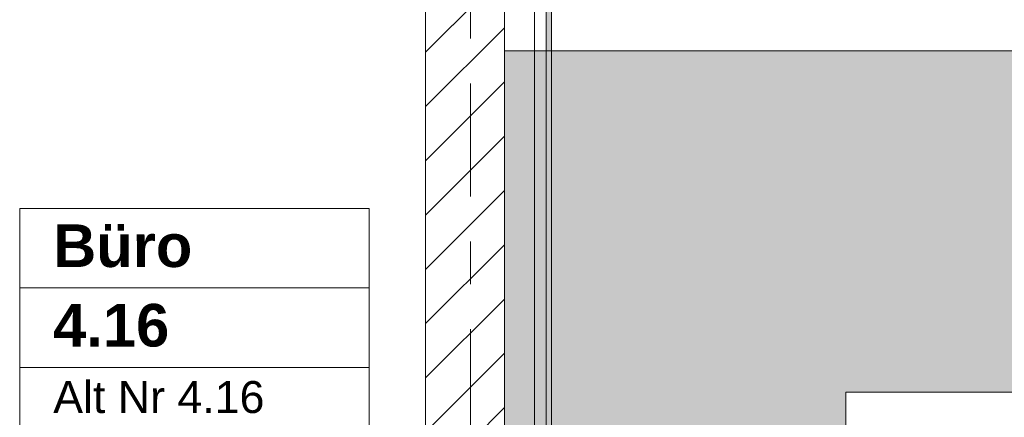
# Model space of a CAD drawing. Header units: metres. Extents: x -3.6 to 84.5, y -11 to 16.8.
# Tile 18 of 256: x 3.074 to 5.381, y 2.151 to 3.083. Entities that reach past the tile are written whole.
import ezdxf

# ---------------------------------------------------------------- set-up
doc = ezdxf.new("R2010")
doc.units = ezdxf.units.M
doc.header["$MEASUREMENT"] = 0
doc.linetypes.add('Strichlinie doppelt', pattern=[0.546806, 0.264583, -0.105833, 0.070556, -0.105833])
doc.linetypes.add('Wipeout_Contour', pattern=[1, 0, -1])
for name, color, linetype in [('401 - Zone.Raum_ Raumbegrenzung_ Whg.', 7, 'Continuous'), ('451 - Universal.Achsen Raster', 7, 'Continuous'), ('605 - Struktur.Wand Innen', 7, 'Continuous'), ('701 - Einrichtung.Möbel', 7, 'Continuous'), ('Neubau_653 - Abdeckung.TB Verkofferung', 7, 'Continuous')]:
    doc.layers.add(name, color=color, linetype=linetype)
doc.styles.add('ERSTELLTER_STIL_1', font='txt')
doc.styles.add('ERSTELLTER_STIL_2', font='txt')

msp = doc.modelspace()

# ---------------------------------------------------------------- hatches: boundary and pattern name
at = {"layer": '701 - Einrichtung.Möbel', "linetype": 'Continuous', "lineweight": 0, "true_color": 0x3a3a3a}
msp.add_hatch(color=250, dxfattribs=at).paths.add_polyline_path([(4.21, 3.01), (4.21, 1.01), (5.01, 1.01), (5.01, 2.21), (6.41, 2.21), (6.41, 3.01)])
at = {"layer": 'Neubau_653 - Abdeckung.TB Verkofferung', "linetype": 'Continuous', "lineweight": 0, "true_color": 0x000000}
h = msp.add_hatch(dxfattribs=at)
h.set_pattern_fill('Gips_0001', color=18, style=0, pattern_type=2)
h.set_pattern_definition([(45, (0, 0), (-0.01767767, 0.01767767), [0, -0.025])])
h.paths.add_polyline_path([(4.32, 1.01), (4.32, 5.0505), (4.3075, 5.0505), (4.3075, 1.01)])

# ---------------------------------------------------------------- linework, layer by layer
at = {"layer": '401 - Zone.Raum_ Raumbegrenzung_ Whg.', "color": 7, "linetype": 'Continuous', "lineweight": 9}
for p, q in [((3.8929, 2.6408), (3.0741, 2.6408)), ((3.0741, 2.6408), (3.0741, 0.9417)), ((3.0741, 2.6408), (3.8929, 2.6408)), ((3.0741, 2.4542), (3.0741, 2.6408)), ((3.8929, 0.9417), (3.8929, 2.6408)), ((3.8929, 2.6408), (3.8929, 2.4542)), ((3.8929, 2.4542), (3.0741, 2.4542)), ((3.0741, 2.4542), (3.8929, 2.4542)), ((3.0741, 2.2676), (3.0741, 2.4542)), ((3.8929, 2.4542), (3.8929, 2.2676)), ((3.8929, 2.2676), (3.0741, 2.2676)), ((3.0741, 2.2676), (3.8929, 2.2676)), ((3.0741, 2.1203), (3.0741, 2.2676)), ((3.8929, 2.2676), (3.8929, 2.1203))]:
    msp.add_line(p, q, dxfattribs=at)
at = {"layer": '701 - Einrichtung.Möbel', "color": 7, "linetype": 'Continuous', "lineweight": 5, "true_color": 0xebebeb, "flags": 128}
msp.add_lwpolyline([(4.21, 3.01), (4.21, 1.01), (5.01, 1.01), (5.01, 2.21), (6.41, 2.21), (6.41, 3.01)], close=True, dxfattribs=at)
at = {"layer": 'Neubau_653 - Abdeckung.TB Verkofferung', "color": 1, "linetype": 'Continuous', "lineweight": 5}
for p, q in [((4.2805, 5.0505), (4.2805, 1.01)), ((4.3075, 5.0505), (4.3075, 1.01)), ((4.32, 5.0505), (4.32, 1.01))]:
    msp.add_line(p, q, dxfattribs=at)
at = {"layer": 'Neubau_653 - Abdeckung.TB Verkofferung', "color": 1, "linetype": 'Continuous', "lineweight": 9}
msp.add_line((4.32, 1.01), (4.32, 5.0505), dxfattribs=at)

# ---------------------------------------------------------------- texts
at = {"layer": '401 - Zone.Raum_ Raumbegrenzung_ Whg.', "color": 7, "lineweight": 9, "attachment_point": 1}
for s, insert, char_height, style in [('\\A1;{\\pqj;\\pt0;\\fArial|b1|i0|c0|p38;}', (3.8144, 2.6261), 0.1, 'ERSTELLTER_STIL_1'), ('\\A1;{\\pqj;\\pt0;\\fArial|b1|i0|c0|p38;Büro}', (3.1526, 2.6032), 0.1, 'ERSTELLTER_STIL_1'), ('\\A1;{\\pqj;\\pt0;\\fArial|b1|i0|c0|p38;}', (3.8144, 2.4395), 0.1, 'ERSTELLTER_STIL_1'), ('\\A1;{\\pql;\\pt0;\\fArial|b1|i0|c0|p38;4.16}', (3.1526, 2.4166), 0.1, 'ERSTELLTER_STIL_1'), ('\\A1;{\\pqj;\\pt0;\\fArial|b0|i0|c0|p38;Alt Nr 4.16}', (3.1526, 2.2357), 0.075, 'ERSTELLTER_STIL_2'), ('\\A1;{\\pqj;\\pt0;\\fArial|b0|i0|c0|p38;}', (3.8144, 2.2529), 0.075, 'ERSTELLTER_STIL_2')]:
    msp.add_mtext(s, dxfattribs=dict(at, insert=insert, char_height=char_height, style=style))

# ---------------------------------------------------------------- next in the draw order: wipeouts: each hides what was drawn before it
at = {"color": 254, "linetype": 'Wipeout_Contour', "lineweight": 0, "ltscale": 21.203418}
msp.add_wipeout([(4.21, 5.1), (4.025, 5.1), (4.025, 0.71), (4.21, 0.71)], dxfattribs=at).dxf.layer = '605 - Struktur.Wand Innen'

# ---------------------------------------------------------------- next in the draw order: hatches: boundary and pattern name
at = {"layer": '605 - Struktur.Wand Innen', "linetype": 'Continuous', "lineweight": 0, "true_color": 0x000000}
h = msp.add_hatch(dxfattribs=at)
h.set_pattern_fill('MW_Ziegel_0001', color=18, style=0, pattern_type=2)
h.set_pattern_definition([(45, (0, 0), (-0.0636396, 0.0636396), [])])
h.paths.add_polyline_path([(4.21, 5.1), (4.025, 5.1), (4.025, 0.71), (4.21, 0.71)])

# ---------------------------------------------------------------- next in the draw order: linework, layer by layer
at = {"layer": '451 - Universal.Achsen Raster', "color": 160, "linetype": 'Strichlinie doppelt', "lineweight": 9, "true_color": 0x3232ff}
msp.add_line((4.13, -10.585), (4.13, 16.355), dxfattribs=at)
at = {"layer": '605 - Struktur.Wand Innen', "color": 7, "linetype": 'Continuous', "lineweight": 18, "flags": 128}
for points in [[(4.025, 5.1), (4.025, 0.71)], [(4.21, 0.71), (4.21, 5.1)]]:
    msp.add_lwpolyline(points, dxfattribs=at)
at = {"layer": 'Neubau_653 - Abdeckung.TB Verkofferung', "color": 1, "linetype": 'Continuous', "lineweight": 9}
msp.add_line((4.21, 1.01), (4.21, 5.0505), dxfattribs=at)

doc.saveas('drawing.dxf')
